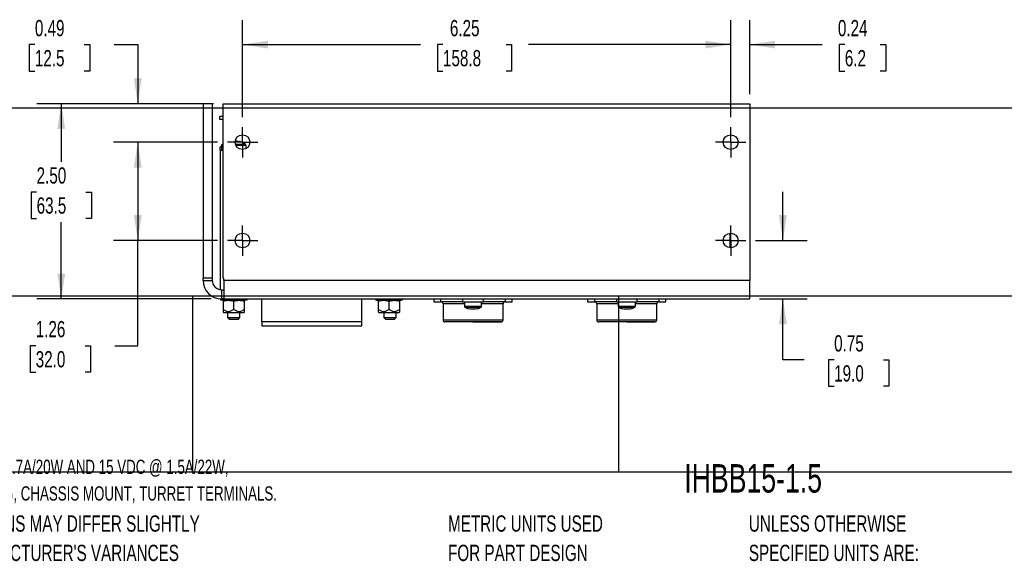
# Model space of a CAD drawing. Header units: inches. Extents: x 1 to 129, y 1 to 99.
# Tile 2 of 13: x 11 to 32, y 1 to 12. Entities that reach past the tile are written whole.
import ezdxf

# ---------------------------------------------------------------- set-up
doc = ezdxf.new("R2010")
doc.units = ezdxf.units.IN
doc.header["$LTSCALE"] = 4
doc.header["$MEASUREMENT"] = 0
doc.linetypes.add('CENTERX2', pattern=[0.8, 0.5, -0.1, 0.1, -0.1])
doc.layers.add('CENTER', color=40, linetype='CENTERX2')
doc.layers.add('DIMENSIONS', color=140, linetype='Continuous', lineweight=25)
doc.layers.add('TEXT', color=140, linetype='Continuous', lineweight=25)
doc.styles.add('SLDTEXTSTYLE0', font='TXT', dxfattribs={"width": 0.7})
doc.dimstyles.new('SLDDIMSTYLE0', dxfattribs={"dimtxt": 0.339844, "dimasz": 0.52, "dimexe": 0, "dimexo": 0.0625, "dimgap": 0.084961, "dimtad": 0, "dimtih": 1, "dimtoh": 1, "dimlfac": 0.625, "dimrnd": 1e-09, "dimzin": 12, "dimdsep": 46, "dimtxsty": 'SLDTEXTSTYLE0', "dimsah": 1, "dimcen": 0.09, "dimadec": 0, "dimazin": 3, "dimtfac": 1, "dimtofl": 0, "dimtmove": 0, "dimatfit": 3, "dimfxl": 0, "dimfrac": 2, "dimtolj": 1, "dimtzin": 12, "dimarcsym": 0})
doc.dimstyles.new('SLDDIMSTYLE1', dxfattribs={"dimtxt": 0.339844, "dimasz": 0.52, "dimexe": 0, "dimexo": 0.0625, "dimgap": 0.084961, "dimtad": 0, "dimtih": 1, "dimtoh": 1, "dimlfac": 0.625, "dimrnd": 1e-09, "dimzin": 4, "dimdsep": 46, "dimtxsty": 'SLDTEXTSTYLE0', "dimsah": 1, "dimcen": 0.09, "dimadec": 0, "dimazin": 1, "dimtfac": 1, "dimtofl": 0, "dimtmove": 0, "dimatfit": 3, "dimfxl": 0, "dimfrac": 2, "dimtolj": 1, "dimtzin": 12, "dimarcsym": 0})
doc.dimstyles.new('SLDDIMSTYLE2', dxfattribs={"dimtxt": 0.339844, "dimasz": 0.52, "dimexe": 0, "dimexo": 0.0625, "dimgap": 0.084961, "dimtad": 0, "dimtih": 1, "dimtoh": 1, "dimlfac": 0.625, "dimrnd": 1e-09, "dimdsep": 46, "dimtxsty": 'SLDTEXTSTYLE0', "dimsah": 1, "dimcen": 0.09, "dimadec": 0, "dimazin": 2, "dimtfac": 1, "dimtmove": 0, "dimatfit": 0, "dimfxl": 0, "dimfrac": 2, "dimtolj": 1, "dimtzin": 12, "dimarcsym": 0})

# ---------------------------------------------------------------- blocks, each defined once
blk = doc.blocks.new('SW_NOTE_0')
at = {"layer": 'TEXT', "color": 0, "char_height": 0.29167, "attachment_point": 1, "style": 'SLDTEXTSTYLE0'}
for s, insert in [('INTERNATIONAL POWER REGULATED LINEAR POWER SUPPLY, 12 VDC @ 1.7A/20W AND 15 VDC @ 1.5A/22W,', (0, 0.376)), ('120/240 VAC NOMINAL INPUT, 1-PHASE, OPEN FRAME, ALUMINUM HOUSING, CHASSIS MOUNT, TURRET TERMINALS.', (0, -0.17))]:
    blk.add_mtext(s, dxfattribs=dict(at, insert=insert))
blk = doc.blocks.new('SW_NOTE_0_2')
at = {"layer": 'TEXT', "color": 0, "char_height": 0.33333, "attachment_point": 1, "style": 'SLDTEXTSTYLE0'}
for s, insert in [('UNLESS OTHERWISE', (0, 0.43)), ('SPECIFIED UNITS ARE:', (0, -0.172))]:
    blk.add_mtext(s, dxfattribs=dict(at, insert=insert))
blk = doc.blocks.new('SW_NOTE_0_3')
at = {"layer": 'TEXT', "color": 0, "char_height": 0.33333, "attachment_point": 1, "style": 'SLDTEXTSTYLE0'}
for s, insert in [('PART DIMENSIONS MAY DIFFER SLIGHTLY', (0, 0.43)), ("DUE TO MANUFACTURER'S VARIANCES", (0, -0.172))]:
    blk.add_mtext(s, dxfattribs=dict(at, insert=insert))
blk = doc.blocks.new('SW_NOTE_0_6')
at = {"layer": 'TEXT', "color": 0, "char_height": 0.33333, "attachment_point": 1, "style": 'SLDTEXTSTYLE0'}
for s, insert in [('METRIC UNITS USED', (0, 0.43)), ('FOR PART DESIGN', (0, -0.172))]:
    blk.add_mtext(s, dxfattribs=dict(at, insert=insert))
blk = doc.blocks.new('_D_10')
at = {"layer": 'DIMENSIONS'}
for p, q in [((26.023, 10.267), (26.023, 12.256)), ((26.414, 10.743), (26.414, 12.256)), ((26.023, 11.756), (25.023, 11.756)), ((26.414, 11.756), (27.9, 11.756)), ((28.361, 11.756), (28.247, 11.756)), ((28.247, 11.756), (28.247, 11.215)), ((29.088, 11.756), (29.202, 11.756)), ((29.202, 11.756), (29.202, 11.215)), ((28.247, 11.215), (28.361, 11.215)), ((29.202, 11.215), (29.088, 11.215))]:
    blk.add_line(p, q, dxfattribs=at)
for points in [[(26.023, 11.756), (25.503, 11.836), (25.503, 11.676)], [(26.414, 11.756), (26.934, 11.676), (26.934, 11.836)]]:
    blk.add_solid(points, dxfattribs=at)
at = {"layer": 'DIMENSIONS', "char_height": 0.3333, "attachment_point": 1, "style": 'SLDTEXTSTYLE0'}
for s, insert in [('0.24', (28.219, 12.261)), ('6.2', (28.361, 11.645))]:
    blk.add_mtext(s, dxfattribs=dict(at, insert=insert))
blk = doc.blocks.new('_D_11')
at = {"layer": 'DIMENSIONS'}
for p, q in [((16.023, 10.267), (16.023, 12.256)), ((26.023, 10.267), (26.023, 12.256)), ((16.023, 11.756), (19.669, 11.756)), ((20.129, 11.756), (20.015, 11.756)), ((20.015, 11.756), (20.015, 11.215)), ((21.422, 11.756), (21.536, 11.756)), ((21.536, 11.756), (21.536, 11.215)), ((26.023, 11.756), (21.882, 11.756)), ((20.015, 11.215), (20.129, 11.215)), ((21.536, 11.215), (21.422, 11.215))]:
    blk.add_line(p, q, dxfattribs=at)
for points in [[(16.023, 11.756), (16.543, 11.676), (16.543, 11.836)], [(26.023, 11.756), (25.503, 11.836), (25.503, 11.676)]]:
    blk.add_solid(points, dxfattribs=at)
at = {"layer": 'DIMENSIONS', "char_height": 0.3333, "attachment_point": 1, "style": 'SLDTEXTSTYLE0'}
for s, insert in [('6.25', (20.271, 12.261)), ('158.8', (20.129, 11.645))]:
    blk.add_mtext(s, dxfattribs=dict(at, insert=insert))
blk = doc.blocks.new('_D_12')
at = {"layer": 'DIMENSIONS'}
for p, q in [((11.769, 11.756), (11.655, 11.756)), ((11.655, 11.756), (11.655, 11.215)), ((12.779, 11.756), (12.893, 11.756)), ((12.893, 11.756), (12.893, 11.215)), ((13.392, 11.756), (13.877, 11.756)), ((13.877, 11.756), (13.877, 10.543)), ((11.655, 11.215), (11.769, 11.215)), ((12.893, 11.215), (12.779, 11.215)), ((15.425, 10.543), (13.377, 10.543)), ((15.511, 9.756), (13.377, 9.756)), ((13.877, 9.756), (13.877, 8.756))]:
    blk.add_line(p, q, dxfattribs=at)
for points in [[(13.877, 10.543), (13.957, 11.063), (13.797, 11.063)], [(13.877, 9.756), (13.797, 9.236), (13.957, 9.236)]]:
    blk.add_solid(points, dxfattribs=at)
at = {"layer": 'DIMENSIONS', "char_height": 0.3333, "attachment_point": 1, "style": 'SLDTEXTSTYLE0'}
for s, insert in [('0.49', (11.769, 12.261)), ('12.5', (11.769, 11.645))]:
    blk.add_mtext(s, dxfattribs=dict(at, insert=insert))
blk = doc.blocks.new('_D_13')
at = {"layer": 'DIMENSIONS'}
for p, q in [((15.511, 9.756), (13.377, 9.756)), ((13.877, 9.756), (13.877, 7.74)), ((15.511, 7.74), (13.377, 7.74)), ((13.877, 5.584), (13.877, 7.74)), ((11.786, 5.584), (11.672, 5.584)), ((11.672, 5.584), (11.672, 5.044)), ((12.796, 5.584), (12.91, 5.584)), ((12.91, 5.584), (12.91, 5.044)), ((13.408, 5.584), (13.877, 5.584)), ((11.672, 5.044), (11.786, 5.044)), ((12.91, 5.044), (12.796, 5.044))]:
    blk.add_line(p, q, dxfattribs=at)
for points in [[(13.877, 9.756), (13.797, 9.236), (13.957, 9.236)], [(13.877, 7.74), (13.957, 8.26), (13.797, 8.26)]]:
    blk.add_solid(points, dxfattribs=at)
at = {"layer": 'DIMENSIONS', "char_height": 0.3333, "attachment_point": 1, "style": 'SLDTEXTSTYLE0'}
for s, insert in [('1.26', (11.786, 6.09)), ('32.0', (11.786, 5.473))]:
    blk.add_mtext(s, dxfattribs=dict(at, insert=insert))
blk = doc.blocks.new('_D_14')
at = {"layer": 'DIMENSIONS'}
for p, q in [((15.425, 10.543), (11.81, 10.543)), ((12.31, 10.543), (12.31, 9.351)), ((11.805, 8.734), (11.691, 8.734)), ((11.691, 8.734), (11.691, 8.194)), ((12.815, 8.734), (12.929, 8.734)), ((12.929, 8.734), (12.929, 8.194)), ((11.691, 8.194), (11.805, 8.194)), ((12.31, 6.543), (12.31, 8.118)), ((12.929, 8.194), (12.815, 8.194)), ((15.377, 6.543), (11.81, 6.543))]:
    blk.add_line(p, q, dxfattribs=at)
for points in [[(12.31, 10.543), (12.23, 10.023), (12.39, 10.023)], [(12.31, 6.543), (12.39, 7.063), (12.23, 7.063)]]:
    blk.add_solid(points, dxfattribs=at)
at = {"layer": 'DIMENSIONS', "char_height": 0.3333, "attachment_point": 1, "style": 'SLDTEXTSTYLE0'}
for s, insert in [('2.50', (11.805, 9.24)), ('63.5', (11.805, 8.624))]:
    blk.add_mtext(s, dxfattribs=dict(at, insert=insert))
blk = doc.blocks.new('_D_15')
at = {"layer": 'DIMENSIONS'}
for p, q in [((27.093, 7.74), (27.093, 8.74)), ((26.534, 7.74), (27.593, 7.74)), ((26.614, 6.543), (27.593, 6.543)), ((27.093, 5.293), (27.093, 6.543)), ((27.529, 5.293), (27.093, 5.293)), ((28.142, 5.293), (28.027, 5.293)), ((28.027, 5.293), (28.027, 4.753)), ((29.151, 5.293), (29.266, 5.293)), ((29.266, 5.293), (29.266, 4.753)), ((28.027, 4.753), (28.142, 4.753)), ((29.266, 4.753), (29.151, 4.753))]:
    blk.add_line(p, q, dxfattribs=at)
for points in [[(27.093, 7.74), (27.173, 8.26), (27.013, 8.26)], [(27.093, 6.543), (27.013, 6.023), (27.173, 6.023)]]:
    blk.add_solid(points, dxfattribs=at)
at = {"layer": 'DIMENSIONS', "char_height": 0.3333, "attachment_point": 1, "style": 'SLDTEXTSTYLE0'}
for s, insert in [('0.75', (28.142, 5.799)), ('19.0', (28.142, 5.183))]:
    blk.add_mtext(s, dxfattribs=dict(at, insert=insert))
blk = doc.blocks.new('SW_CENTERMARKSYMBOL_8')
at = {"layer": 'CENTER', "color": 0}
for p, q in [((0, 0.16), (0, 0.311)), ((-0.16, 0), (-0.311, 0)), ((0, 0), (-0.16, 0)), ((0, 0), (0, 0.16)), ((0, 0), (0, -0.16)), ((0, 0), (0.16, 0)), ((0.16, 0), (0.311, 0)), ((0, -0.16), (0, -0.311))]:
    blk.add_line(p, q, dxfattribs=at)
blk = doc.blocks.new('SW_CENTERMARKSYMBOL_9')
at = {"layer": 'CENTER', "color": 0}
for p, q in [((0, 0.16), (0, 0.311)), ((-0.16, 0), (-0.311, 0)), ((0, 0), (-0.16, 0)), ((0, 0), (0, 0.16)), ((0, 0), (0, -0.16)), ((0, 0), (0.16, 0)), ((0.16, 0), (0.311, 0)), ((0, -0.16), (0, -0.311))]:
    blk.add_line(p, q, dxfattribs=at)
blk = doc.blocks.new('SW_CENTERMARKSYMBOL_10')
at = {"layer": 'CENTER', "color": 0}
for p, q in [((0, 0.16), (0, 0.311)), ((-0.16, 0), (-0.311, 0)), ((0, 0), (-0.16, 0)), ((0, 0), (0, 0.16)), ((0, 0), (0, -0.16)), ((0, 0), (0.16, 0)), ((0.16, 0), (0.311, 0)), ((0, -0.16), (0, -0.311))]:
    blk.add_line(p, q, dxfattribs=at)
blk = doc.blocks.new('SW_CENTERMARKSYMBOL_11')
at = {"layer": 'CENTER', "color": 0}
for p, q in [((0, 0.16), (0, 0.311)), ((-0.16, 0), (-0.311, 0)), ((0, 0), (-0.16, 0)), ((0, 0), (0, 0.16)), ((0, 0), (0, -0.16)), ((0, 0), (0.16, 0)), ((0.16, 0), (0.311, 0)), ((0, -0.16), (0, -0.311))]:
    blk.add_line(p, q, dxfattribs=at)

msp = doc.modelspace()

# ---------------------------------------------------------------- linework, layer by layer
for p, q in [((15.403, 10.543), (15.214, 10.543)), ((15.214, 10.543), (15.214, 6.969)), ((15.403, 10.543), (15.403, 6.969)), ((15.625, 6.969), (15.625, 10.543)), ((15.625, 10.543), (26.414, 10.543)), ((26.414, 10.543), (26.414, 6.921)), ((15.561, 10.219), (15.561, 10.285)), ((15.625, 10.285), (15.561, 10.285)), ((15.625, 10.219), (15.561, 10.219)), ((15.592, 9.686), (15.592, 9.592)), ((15.625, 9.686), (15.592, 9.686)), ((15.625, 9.71), (15.604, 9.71)), ((16.083, 9.71), (15.879, 9.71)), ((16.096, 9.686), (15.889, 9.686)), ((16.096, 9.624), (16.096, 9.686)), ((15.592, 9.68), (15.566, 9.655)), ((15.566, 9.592), (15.566, 9.655)), ((15.566, 9.592), (15.625, 9.592)), ((15.566, 9.592), (15.566, 6.734)), ((26.014, 7.589), (26.014, 7.891)), ((15.403, 6.969), (15.214, 6.969)), ((15.214, 6.921), (15.214, 6.969)), ((15.214, 6.921), (15.403, 6.921)), ((15.403, 6.969), (15.403, 6.921)), ((15.625, 6.969), (15.639, 6.969)), ((15.639, 6.921), (15.639, 6.969)), ((26.414, 6.921), (15.639, 6.921)), ((15.639, 6.921), (15.639, 6.543)), ((26.414, 6.543), (26.414, 6.921)), ((15.592, 6.732), (15.592, 6.543)), ((15.592, 6.732), (15.639, 6.732)), ((15.576, 6.543), (15.576, 6.515)), ((15.577, 6.543), (15.576, 6.543)), ((15.577, 6.515), (15.576, 6.515)), ((15.577, 6.515), (15.577, 6.543)), ((15.577, 6.543), (15.592, 6.543)), ((15.6, 6.515), (15.577, 6.515)), ((15.639, 6.543), (15.592, 6.543)), ((15.6, 6.543), (15.6, 6.515)), ((15.626, 6.515), (15.6, 6.515)), ((15.623, 6.495), (15.623, 6.332)), ((15.626, 6.515), (15.626, 6.543)), ((15.667, 6.515), (15.626, 6.515)), ((15.639, 6.543), (26.414, 6.543)), ((15.667, 6.515), (15.688, 6.515)), ((15.684, 6.543), (15.684, 6.515)), ((15.688, 6.543), (15.688, 6.515)), ((15.733, 6.515), (15.688, 6.515)), ((15.733, 6.515), (15.733, 6.543)), ((15.756, 6.515), (15.733, 6.515)), ((15.757, 6.515), (15.818, 6.515)), ((15.766, 6.543), (15.766, 6.515)), ((15.818, 6.543), (15.818, 6.515)), ((15.87, 6.515), (15.818, 6.515)), ((15.844, 6.332), (15.844, 6.495)), ((15.87, 6.515), (15.87, 6.543)), ((15.87, 6.515), (15.931, 6.515)), ((15.921, 6.515), (15.921, 6.543)), ((15.954, 6.515), (15.931, 6.515)), ((15.954, 6.543), (15.954, 6.515)), ((15.999, 6.515), (15.954, 6.515)), ((15.999, 6.515), (15.999, 6.543)), ((15.999, 6.515), (16.02, 6.515)), ((16.004, 6.515), (16.004, 6.543)), ((16.061, 6.515), (16.02, 6.515)), ((16.061, 6.543), (16.061, 6.515)), ((16.087, 6.515), (16.061, 6.515)), ((16.064, 6.332), (16.064, 6.495)), ((16.087, 6.515), (16.087, 6.543)), ((16.11, 6.515), (16.087, 6.515)), ((16.11, 6.543), (16.11, 6.515)), ((16.111, 6.515), (16.11, 6.515)), ((16.111, 6.515), (16.111, 6.543)), ((16.42, 6.071), (16.42, 6.543)), ((18.467, 6.071), (18.467, 6.543)), ((18.757, 6.543), (18.757, 6.515)), ((18.757, 6.515), (18.758, 6.515)), ((18.758, 6.515), (18.758, 6.543)), ((18.781, 6.515), (18.758, 6.515)), ((18.781, 6.543), (18.781, 6.515)), ((18.781, 6.515), (18.807, 6.515)), ((18.804, 6.495), (18.804, 6.332)), ((18.807, 6.515), (18.807, 6.543)), ((18.848, 6.515), (18.807, 6.515)), ((18.848, 6.515), (18.869, 6.515)), ((18.865, 6.543), (18.865, 6.515)), ((18.869, 6.543), (18.869, 6.515)), ((18.869, 6.515), (18.914, 6.515)), ((18.914, 6.515), (18.914, 6.543)), ((18.937, 6.515), (18.914, 6.515)), ((18.938, 6.515), (18.999, 6.515)), ((18.947, 6.543), (18.947, 6.515)), ((18.999, 6.543), (18.999, 6.515)), ((18.999, 6.515), (19.051, 6.515)), ((19.025, 6.332), (19.025, 6.495)), ((19.051, 6.515), (19.051, 6.543)), ((19.051, 6.515), (19.112, 6.515)), ((19.102, 6.515), (19.102, 6.543)), ((19.135, 6.515), (19.112, 6.515)), ((19.135, 6.543), (19.135, 6.515)), ((19.135, 6.515), (19.181, 6.515)), ((19.181, 6.515), (19.181, 6.543)), ((19.181, 6.515), (19.201, 6.515)), ((19.185, 6.515), (19.185, 6.543)), ((19.242, 6.515), (19.201, 6.515)), ((19.242, 6.543), (19.242, 6.515)), ((19.242, 6.515), (19.269, 6.515)), ((19.245, 6.332), (19.245, 6.495)), ((19.269, 6.515), (19.269, 6.543)), ((19.291, 6.515), (19.269, 6.515)), ((19.291, 6.543), (19.291, 6.515)), ((19.291, 6.515), (19.292, 6.515)), ((19.292, 6.515), (19.292, 6.543)), ((19.941, 6.543), (19.941, 6.48)), ((19.941, 6.48), (20.087, 6.48)), ((20.087, 6.48), (20.087, 6.543)), ((20.532, 6.48), (20.087, 6.48)), ((20.532, 6.543), (20.532, 6.48)), ((20.532, 6.48), (20.957, 6.48)), ((20.568, 6.48), (20.568, 6.396)), ((20.921, 6.396), (20.921, 6.48)), ((20.957, 6.48), (20.957, 6.543)), ((21.402, 6.48), (20.957, 6.48)), ((21.402, 6.543), (21.402, 6.48)), ((21.402, 6.48), (21.548, 6.48)), ((21.548, 6.48), (21.548, 6.543)), ((23.091, 6.543), (23.091, 6.48)), ((23.091, 6.48), (23.237, 6.48)), ((23.237, 6.48), (23.237, 6.543)), ((23.681, 6.48), (23.237, 6.48)), ((23.681, 6.543), (23.681, 6.48)), ((23.681, 6.48), (24.107, 6.48)), ((23.718, 6.48), (23.718, 6.396)), ((24.07, 6.396), (24.07, 6.48)), ((24.107, 6.48), (24.107, 6.543)), ((24.551, 6.48), (24.107, 6.48)), ((24.551, 6.543), (24.551, 6.48)), ((24.551, 6.48), (24.697, 6.48)), ((24.697, 6.48), (24.697, 6.543)), ((15.623, 6.28), (15.634, 6.263)), ((15.634, 6.263), (16.053, 6.263)), ((15.718, 6.263), (15.718, 6.16)), ((15.97, 6.16), (15.97, 6.263)), ((16.053, 6.263), (16.064, 6.28)), ((18.804, 6.28), (18.815, 6.263)), ((18.815, 6.263), (19.234, 6.263)), ((18.918, 6.263), (18.918, 6.16)), ((19.17, 6.16), (19.17, 6.263)), ((19.234, 6.263), (19.245, 6.28)), ((20.13, 6.44), (20.13, 6.111)), ((20.568, 6.44), (20.13, 6.44)), ((20.568, 6.396), (20.921, 6.396)), ((20.579, 6.376), (20.91, 6.376)), ((21.359, 6.44), (20.921, 6.44)), ((21.359, 6.111), (21.359, 6.44)), ((23.28, 6.44), (23.28, 6.111)), ((23.718, 6.44), (23.28, 6.44)), ((23.718, 6.396), (24.07, 6.396)), ((23.728, 6.376), (24.06, 6.376)), ((24.508, 6.44), (24.07, 6.44)), ((24.508, 6.111), (24.508, 6.44)), ((15.718, 6.16), (15.75, 6.128)), ((15.718, 6.16), (15.97, 6.16)), ((15.75, 6.128), (15.938, 6.128)), ((15.938, 6.128), (15.97, 6.16)), ((18.467, 6.071), (16.42, 6.071)), ((16.42, 6.071), (16.42, 5.992)), ((18.467, 5.992), (18.467, 6.071)), ((18.918, 6.16), (18.95, 6.128)), ((18.918, 6.16), (19.17, 6.16)), ((18.95, 6.128), (19.138, 6.128)), ((19.138, 6.128), (19.17, 6.16)), ((20.13, 6.111), (20.744, 6.111)), ((20.744, 6.111), (21.359, 6.111)), ((23.28, 6.111), (23.894, 6.111)), ((23.894, 6.111), (24.508, 6.111)), ((16.42, 5.992), (18.467, 5.992))]:
    msp.add_line(p, q)
at = {"flags": 128}
msp.add_lwpolyline([(15.625, 9.724), (15.618, 9.72), (15.604, 9.71)], dxfattribs=at)
for centre in [(16.023, 9.756), (26.023, 9.756), (16.023, 7.74), (26.023, 7.74)]:
    msp.add_circle(centre, 0.151)
for centre, radius, start, end in [((15.622, 9.686), 0.0302, 125.783, 180), ((15.844, 9.378), 0.409, 54.217, 72.5182), ((16.065, 9.686), 0.0302, 0, 54.217), ((15.592, 6.921), 0.378, 180, 270), ((15.592, 6.921), 0.189, 180, 270), ((20.09, 6.44), 0.04, 0, 90), ((21.399, 6.44), 0.04, 90, 180), ((23.24, 6.44), 0.04, 0, 90), ((24.548, 6.44), 0.04, 90, 180), ((20.591, 6.396), 0.0227, 180, 238.2737), ((20.744, 6.644), 0.315, 238.2737, 254.7212), ((20.744, 6.644), 0.315, 285.2865, 301.7263), ((20.898, 6.396), 0.0227, 301.7263, 0), ((23.74, 6.396), 0.0227, 180, 238.2737), ((23.894, 6.644), 0.315, 238.2737, 254.7212), ((23.894, 6.644), 0.315, 285.2865, 301.7263), ((24.048, 6.396), 0.0227, 301.7263, 0), ((20.17, 6.111), 0.04, 180, 270), ((21.319, 6.111), 0.04, 270, 0), ((23.32, 6.111), 0.04, 180, 270), ((24.468, 6.111), 0.04, 270, 0)]:
    msp.add_arc(centre, radius, start, end)
for points in [[(15.873, 9.785), (15.905, 9.783), (15.936, 9.777), (15.966, 9.768)], [(15.623, 6.495), (15.659, 6.507), (15.696, 6.515), (15.733, 6.515)], [(15.623, 6.515), (15.623, 6.515), (15.623, 6.507), (15.623, 6.495)], [(15.733, 6.515), (15.771, 6.515), (15.808, 6.507), (15.844, 6.495)], [(15.844, 6.495), (15.88, 6.507), (15.916, 6.515), (15.954, 6.515)], [(15.954, 6.515), (15.992, 6.515), (16.028, 6.507), (16.064, 6.495)], [(16.064, 6.495), (16.064, 6.507), (16.064, 6.515), (16.064, 6.515)], [(18.804, 6.495), (18.84, 6.507), (18.877, 6.515), (18.915, 6.515)], [(18.804, 6.515), (18.804, 6.515), (18.804, 6.507), (18.804, 6.495)], [(18.915, 6.515), (18.952, 6.515), (18.989, 6.507), (19.025, 6.495)], [(19.025, 6.495), (19.061, 6.507), (19.097, 6.515), (19.135, 6.515)], [(19.135, 6.515), (19.173, 6.515), (19.209, 6.507), (19.245, 6.495)], [(19.245, 6.495), (19.245, 6.507), (19.245, 6.515), (19.245, 6.515)], [(20.721, 6.331), (20.701, 6.332), (20.681, 6.336), (20.662, 6.341)], [(20.722, 6.341), (20.722, 6.336), (20.721, 6.332), (20.721, 6.331)], [(20.722, 6.341), (20.737, 6.34), (20.752, 6.34), (20.767, 6.341)], [(20.768, 6.331), (20.767, 6.332), (20.767, 6.336), (20.767, 6.341)], [(20.827, 6.341), (20.808, 6.336), (20.788, 6.332), (20.768, 6.331)], [(23.871, 6.331), (23.851, 6.332), (23.831, 6.336), (23.811, 6.341)], [(23.872, 6.341), (23.871, 6.336), (23.871, 6.332), (23.871, 6.331)], [(23.872, 6.341), (23.887, 6.34), (23.901, 6.34), (23.916, 6.341)], [(23.917, 6.331), (23.917, 6.332), (23.917, 6.336), (23.916, 6.341)], [(23.977, 6.341), (23.957, 6.336), (23.937, 6.332), (23.917, 6.331)]]:
    msp.add_open_spline(points, degree=3)
for points, knots in [([(15.623, 6.332), (15.623, 6.317), (15.623, 6.292), (15.623, 6.277), (15.623, 6.28), (15.623, 6.281)], [0, 0, 0, 0, 0.595901, 0.971003, 1, 1, 1, 1]), ([(15.844, 6.332), (15.828, 6.318), (15.811, 6.305), (15.783, 6.291), (15.773, 6.287), (15.754, 6.281), (15.744, 6.28), (15.723, 6.28), (15.713, 6.281), (15.694, 6.287), (15.684, 6.291), (15.656, 6.305), (15.639, 6.318), (15.623, 6.332)], [0, 0, 0, 0, 0.25, 0.25, 0.375, 0.375, 0.5, 0.5, 0.625, 0.625, 0.75, 0.75, 1, 1, 1, 1]), ([(16.064, 6.332), (16.048, 6.318), (16.031, 6.305), (16.004, 6.291), (15.994, 6.287), (15.974, 6.281), (15.964, 6.28), (15.944, 6.28), (15.934, 6.281), (15.914, 6.287), (15.904, 6.291), (15.877, 6.305), (15.86, 6.318), (15.844, 6.332)], [0, 0, 0, 0, 0.25, 0.25, 0.375, 0.375, 0.5, 0.5, 0.625, 0.625, 0.75, 0.75, 1, 1, 1, 1]), ([(16.064, 6.281), (16.064, 6.282), (16.064, 6.286), (16.064, 6.311), (16.064, 6.329), (16.064, 6.332)], [0, 0, 0, 0, 0.3458763, 0.8832985, 1, 1, 1, 1]), ([(18.804, 6.332), (18.804, 6.317), (18.804, 6.292), (18.804, 6.277), (18.804, 6.28), (18.804, 6.281)], [0, 0, 0, 0, 0.595901, 0.971003, 1, 1, 1, 1]), ([(19.025, 6.332), (19.009, 6.318), (18.992, 6.305), (18.964, 6.291), (18.954, 6.287), (18.935, 6.281), (18.925, 6.28), (18.904, 6.28), (18.894, 6.281), (18.875, 6.287), (18.865, 6.291), (18.837, 6.305), (18.82, 6.318), (18.804, 6.332)], [0, 0, 0, 0, 0.25, 0.25, 0.375, 0.375, 0.5, 0.5, 0.625, 0.625, 0.75, 0.75, 1, 1, 1, 1]), ([(19.245, 6.332), (19.229, 6.318), (19.212, 6.305), (19.185, 6.291), (19.175, 6.287), (19.155, 6.281), (19.145, 6.28), (19.125, 6.28), (19.115, 6.281), (19.095, 6.287), (19.085, 6.291), (19.058, 6.305), (19.041, 6.318), (19.025, 6.332)], [0, 0, 0, 0, 0.25, 0.25, 0.375, 0.375, 0.5, 0.5, 0.625, 0.625, 0.75, 0.75, 1, 1, 1, 1]), ([(19.245, 6.281), (19.245, 6.282), (19.245, 6.286), (19.245, 6.311), (19.245, 6.329), (19.245, 6.332)], [0, 0, 0, 0, 0.3458763, 0.8832985, 1, 1, 1, 1]), ([(20.744, 6.071), (20.897, 6.071), (21.043, 6.071), (21.258, 6.071), (21.319, 6.071), (21.319, 6.071), (21.258, 6.071), (21.043, 6.071), (20.897, 6.071), (20.592, 6.071), (20.446, 6.071), (20.231, 6.071), (20.17, 6.071), (20.17, 6.071)], [0, 0, 0, 0, 0.166667, 0.166667, 0.333333, 0.333333, 0.5, 0.5, 0.666667, 0.666667, 0.833333, 0.833333, 1, 1, 1, 1]), ([(21.319, 6.071), (21.319, 6.071), (21.258, 6.071), (21.043, 6.071), (20.897, 6.071), (20.744, 6.071)], [0, 0, 0, 0, 0.5, 0.5, 1, 1, 1, 1]), ([(23.894, 6.071), (24.046, 6.071), (24.192, 6.071), (24.408, 6.071), (24.468, 6.071), (24.468, 6.071), (24.408, 6.071), (24.192, 6.071), (24.046, 6.071), (23.742, 6.071), (23.596, 6.071), (23.38, 6.071), (23.32, 6.071), (23.32, 6.071)], [0, 0, 0, 0, 0.166667, 0.166667, 0.333333, 0.333333, 0.5, 0.5, 0.666667, 0.666667, 0.833333, 0.833333, 1, 1, 1, 1]), ([(24.468, 6.071), (24.468, 6.071), (24.408, 6.071), (24.192, 6.071), (24.046, 6.071), (23.894, 6.071)], [0, 0, 0, 0, 0.5, 0.5, 1, 1, 1, 1])]:
    msp.add_open_spline(points, degree=3, knots=knots)
at = {"layer": 'TEXT'}
for p, q in [((129, 10.453), (3, 10.453)), ((129, 6.6), (3, 6.6)), ((15, 6.6), (15, 3)), ((23.722, 6.6), (23.722, 3)), ((3, 3), (129, 3))]:
    msp.add_line(p, q, dxfattribs=at)

# ---------------------------------------------------------------- block references
at = {"layer": 'CENTER'}
for name, p in [('SW_CENTERMARKSYMBOL_8', (16.023, 9.756)), ('SW_CENTERMARKSYMBOL_10', (26.023, 9.756)), ('SW_CENTERMARKSYMBOL_9', (16.023, 7.74)), ('SW_CENTERMARKSYMBOL_11', (26.023, 7.74))]:
    msp.add_blockref(name, p, dxfattribs=at)
at = {"layer": 'TEXT'}
for name, p in [('SW_NOTE_0', (1.254, 2.871)), ('SW_NOTE_0_3', (8.68, 1.675)), ('SW_NOTE_0_6', (20.233, 1.675)), ('SW_NOTE_0_2', (26.395, 1.675))]:
    msp.add_blockref(name, p, dxfattribs=at)

# ---------------------------------------------------------------- texts
at = {"layer": 'TEXT', "insert": (25.072, 3.156), "char_height": 0.5833, "attachment_point": 1, "style": 'SLDTEXTSTYLE0'}
msp.add_mtext('IHBB15-1.5', dxfattribs=at)

# ---------------------------------------------------------------- dimensions: what is measured, and where the dimension line sits
at = {"layer": 'DIMENSIONS'}
for base, p1, p2, angle, dimstyle, picture, middle in [((13.877, 10.543), (15.711, 9.756), (15.625, 10.543), 90, 'SLDDIMSTYLE2', '_D_12', (13.877, 11.756)), ((26.414, 11.756), (26.023, 10.067), (26.414, 10.543), 0, 'SLDDIMSTYLE2', '_D_10', (28.724, 11.756)), ((12.31, 6.543), (15.625, 10.543), (15.577, 6.543), 90, 'SLDDIMSTYLE1', '_D_14', (12.31, 8.734)), ((13.877, 7.74), (15.711, 9.756), (15.711, 7.74), 90, 'SLDDIMSTYLE0', '_D_13', (13.877, 5.584)), ((27.093, 6.543), (26.334, 7.74), (26.414, 6.543), 90, 'SLDDIMSTYLE2', '_D_15', (27.093, 5.293))]:
    dim = msp.add_linear_dim(base=base, p1=p1, p2=p2, angle=angle, dimstyle=dimstyle, dxfattribs=at)
    dim.commit()
    dim.dimension.update_dxf_attribs({"geometry": picture, "text_midpoint": middle, "dimtype": 160})
dim = msp.add_linear_dim(base=(16.023, 11.756), p1=(26.023, 10.067), p2=(16.023, 10.067), dimstyle='SLDDIMSTYLE0', dxfattribs=at)
dim.commit()
dim.dimension.update_dxf_attribs({"geometry": '_D_11', "text_midpoint": (20.775, 11.756), "dimtype": 160})

doc.saveas('drawing.dxf')
